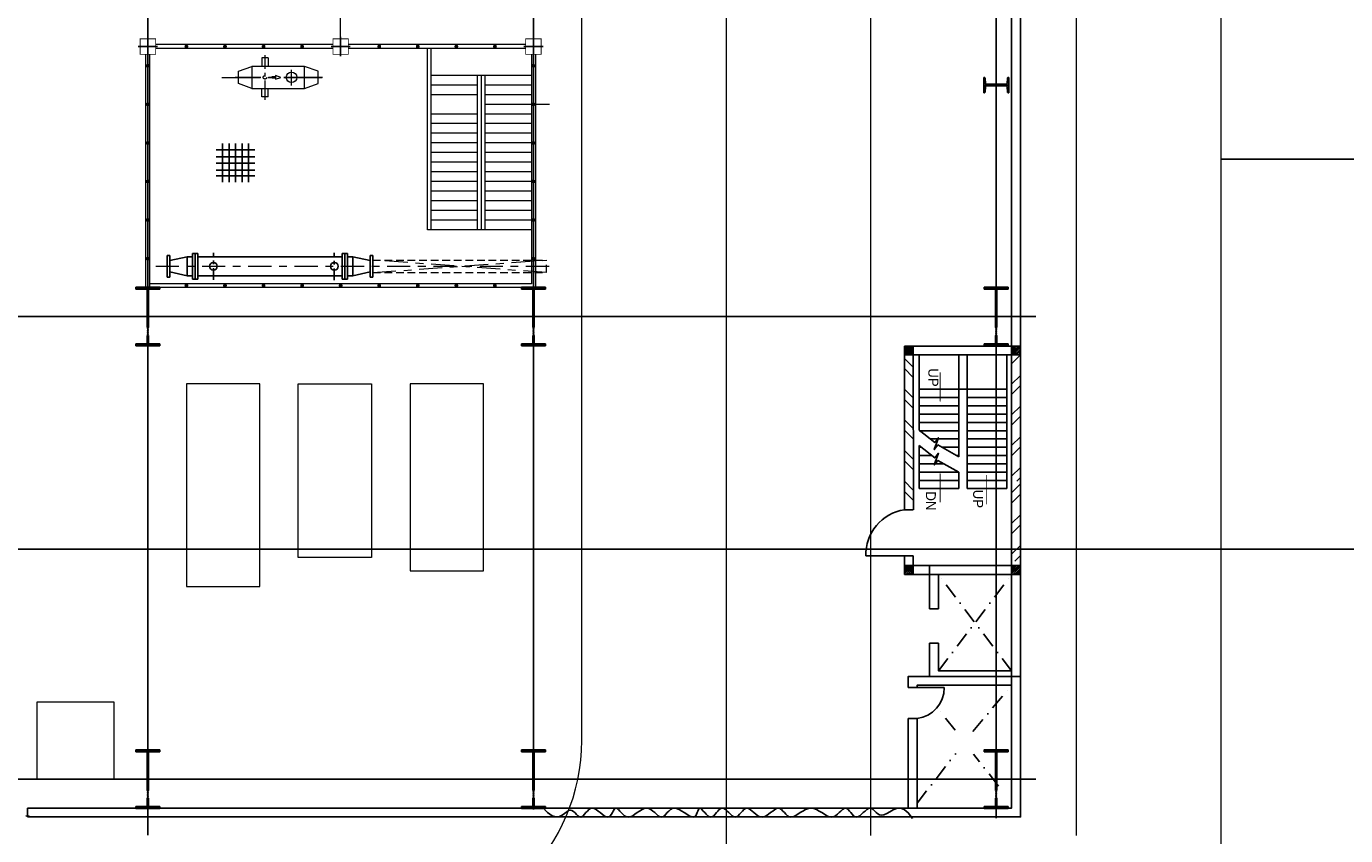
# Model space of a CAD drawing. Extents: x -11758 to 4934791, y -233543 to 1826789.
# Tile 128 of 256: x 2141935 to 2176146, y -14829 to 6158. Entities that reach past the tile are written whole.
import ezdxf

# ---------------------------------------------------------------- set-up
doc = ezdxf.new("R2010")
doc.units = 0
doc.header["$LTSCALE"] = 800
doc.header["$MEASUREMENT"] = 0
for name, pattern in [('CENTER', [2, 1.25, -0.25, 0.25, -0.25]), ('CENTER2', [1.125, 0.75, -0.125, 0.125, -0.125]), ('CENTRE', [1.5, 0.75, -0.25, 0.25, -0.25]), ('CONTINOUS', [0]), ('DASHDOT', [1, 0.5, -0.25, 0, -0.25]), ('HIDDEN', [0.375, 0.25, -0.125]), ('PHANTOM', [2.5, 1.25, -0.25, 0.25, -0.25, 0.25, -0.25])]:
    doc.linetypes.add(name, pattern=pattern)
doc.layers.get('0').update_dxf_attribs({"linetype": 'CONTINUOUS'})
for name, color, linetype in [('Aux_col', 7, 'CONTINUOUS'), ('CENTER', 2, 'CENTER'), ('CL', 2, 'CENTER2'), ('COL', 1, 'CENTER'), ('EQP', 1, 'CONTINUOUS'), ('EQP0', 1, 'CONTINUOUS'), ('GRID', 8, 'CENTER'), ('grid-20m', 53, 'CONTINUOUS'), ('HATCH', 9, 'CONTINUOUS'), ('KEY PLAN', 251, 'CONTINUOUS'), ('PIPE', 1, 'CONTINUOUS'), ('REV3', 2, 'CONTINUOUS'), ('WALL', 6, 'CONTINUOUS')]:
    doc.layers.add(name, color=color, linetype=linetype)
doc.layers.add('DIM', color=4, linetype='CONTINUOUS', lineweight=15)
doc.styles.add('HTX11', font='O8111901')
pattern_1 = [(45, (-124552.498, -214992.06), (22.097087, -22.097087), [])]
pattern_2 = [(45, (-121772.498, -214992.06), (22.097087, -22.097087), [])]
pattern_3 = [(45, (-121772.507, -220682.827), (22.097087, -22.097087), [])]
pattern_4 = [(45, (-124552.507, -220682.827), (22.097087, -22.097087), [])]

# ---------------------------------------------------------------- blocks, each defined once
blk = doc.blocks.new('A$C3C7577A7')
at = {"layer": 'Aux_col'}
for p, q in [((12000, 18250), (12000, 17750)), ((17000, 18250), (17000, 17750)), ((22000, 18250), (22000, 17750)), ((11750, 18000), (12250, 18000)), ((16750, 18000), (17250, 18000)), ((21750, 18000), (22250, 18000))]:
    blk.add_line(p, q, dxfattribs=at)
at = {"layer": 'Aux_col', "const_width": 20, "flags": 128}
for points in [[(11800, 17800), (12200, 17800), (12200, 18200), (11800, 18200)], [(16800, 17800), (17200, 17800), (17200, 18200), (16800, 18200)], [(21800, 17800), (22200, 17800), (22200, 18200), (21800, 18200)]]:
    blk.add_lwpolyline(points, close=True, dxfattribs=at)
blk = doc.blocks.new('A$C1C927E47')
at = {"layer": 'COL'}
h = blk.add_hatch(dxfattribs=at)
h.set_pattern_fill('ANSI31', color=256, scale=100, style=0)
h.paths.add_polyline_path([(16, 0), (0, 0), (0, -710), (16, -710)])
h.paths.add_polyline_path([(16, 710), (0, 710), (0, 0), (16, 0)])
h.paths.add_polyline_path([(0, 710), (-16, 710), (-16, 0), (0, 0)])
h.paths.add_polyline_path([(0, 0), (-16, 0), (-16, -710), (0, -710)])
h.paths.add_polyline_path([(-310, -710), (-310, -760), (0, -760), (0, -710)])
h.paths.add_polyline_path([(310, -760), (310, -710), (0, -710), (0, -760)])
h.paths.add_polyline_path([(310, 710), (310, 760), (0, 760), (0, 710)])
h.paths.add_polyline_path([(-310, 760), (-310, 710), (0, 710), (0, 760)])
for p, q in [((310, 760), (-310, 760)), ((-310, 760), (-310, 710)), ((310, 710), (-310, 710)), ((-16, -710), (-16, 710)), ((16, -710), (16, 710)), ((310, 760), (310, 710)), ((-310, -710), (310, -710)), ((-310, -760), (-310, -710)), ((-310, -760), (310, -760)), ((310, -760), (310, -710))]:
    blk.add_line(p, q, dxfattribs=at)
at = {"layer": 'COL', "color": 2}
for p, q in [((0, -792), (0, 792)), ((44, 0), (-44, 0)), ((44, 0), (-44, 0))]:
    blk.add_line(p, q, dxfattribs=at)
blk = doc.blocks.new('DC')
at = {"layer": 'CENTER', "linetype": 'CENTRE', "ltscale": 0.5}
for p, q in [((29544, 122577), (29544, 121868)), ((32680, 122570), (32680, 121874))]:
    blk.add_line(p, q, dxfattribs=at)
at = {"layer": 'EQP0'}
for p, q in [((28544, 122504), (28544, 121939)), ((28544, 122504), (28613, 122504)), ((28613, 121939), (28613, 122504)), ((29205, 122552), (29205, 121891)), ((29205, 122552), (29274, 122552)), ((29274, 122552), (29274, 121891)), ((29274, 122552), (29343, 122552)), ((29343, 121891), (29343, 122552)), ((33081, 121891), (33081, 122552)), ((33150, 122552), (33081, 122552)), ((33150, 122552), (33150, 121891)), ((33219, 122552), (33150, 122552)), ((33219, 122552), (33219, 121891)), ((33880, 122504), (33811, 122504)), ((33811, 121939), (33811, 122504)), ((33880, 122504), (33880, 121939)), ((29066, 122472), (28613, 122369)), ((29066, 122472), (29066, 121972)), ((29205, 122472), (29066, 122472)), ((33081, 122472), (29343, 122472)), ((33219, 122472), (33358, 122472)), ((33358, 122472), (33358, 121977)), ((33358, 122472), (33811, 122369)), ((28544, 121939), (28613, 121939)), ((29066, 121972), (28613, 122074)), ((29205, 121972), (29066, 121972)), ((29205, 121891), (29274, 121891)), ((29274, 121891), (29343, 121891)), ((29343, 121972), (33081, 121972)), ((33150, 121891), (33081, 121891)), ((33219, 121891), (33150, 121891)), ((33219, 121972), (33358, 121972)), ((33358, 121972), (33811, 122074)), ((33880, 121939), (33811, 121939))]:
    blk.add_line(p, q, dxfattribs=at)
for centre in [(29544, 122222), (32680, 122222)]:
    blk.add_circle(centre, 100, dxfattribs=at)
blk = doc.blocks.new('GR')
at = {"color": 2, "flags": 128}
for points in [[(281567, 119875), (282575, 119875)], [(281735, 120043), (281735, 119035)], [(281735, 120043), (281735, 119035)], [(281903, 120043), (281903, 119035)], [(282071, 120043), (282071, 119035)], [(282071, 120043), (282071, 119035)], [(282239, 120043), (282239, 119035)], [(282239, 120043), (282239, 119035)], [(282407, 120043), (282407, 119035)], [(281567, 119730), (282575, 119730)], [(281567, 119550), (282575, 119550)], [(281567, 119382), (282575, 119382)], [(281567, 119203), (282575, 119203)]]:
    blk.add_lwpolyline(points, dxfattribs=at)
blk = doc.blocks.new('A$C12696E3D')
at = {"layer": 'REV3', "linetype": 'Continuous'}
h = blk.add_hatch(dxfattribs=at)
h.set_pattern_fill('ANSI31', color=256, scale=250, angle=90, style=0)
h.set_pattern_definition(pattern_1)
h.paths.add_polyline_path([(230, 5963), (230, 5848), (0, 5848), (0, 5963)])
h = blk.add_hatch(dxfattribs=at)
h.set_pattern_fill('ANSI31', color=256, scale=250, angle=90, style=0)
h.set_pattern_definition(pattern_1)
h.paths.add_polyline_path([(230, 5848), (230, 5733), (0, 5733), (0, 5848)])
h = blk.add_hatch(dxfattribs=at)
h.set_pattern_fill('ANSI31', color=256, scale=250, angle=90, style=0)
h.set_pattern_definition(pattern_2)
h.paths.add_polyline_path([(3010, 5963), (3010, 5848), (2780, 5848), (2780, 5963)])
h = blk.add_hatch(dxfattribs=at)
h.set_pattern_fill('ANSI31', color=256, scale=250, angle=90, style=0)
h.set_pattern_definition(pattern_2)
h.paths.add_polyline_path([(3010, 5848), (3010, 5733), (2780, 5733), (2780, 5848)])
h = blk.add_hatch(dxfattribs=at)
h.set_pattern_fill('ANSI32', color=9, scale=1500, angle=90, style=0)
h.set_pattern_definition([(45, (-124552.5, -215107.06), (397.7476, -397.7476), []), (45, (-124552.5, -214841.9), (397.7476, -397.7476), [])])
h.paths.add_polyline_path([(230, 5618), (230, 3433), (0, 3433), (0, 5618)])
h = blk.add_hatch(dxfattribs=at)
h.set_pattern_fill('ANSI32', color=9, scale=1500, angle=90, style=0)
h.set_pattern_definition([(135, (23111.46, -91618.7), (-397.7476, -397.7476), []), (135, (23111.46, -91353.55), (-397.7476, -397.7476), [])])
h.paths.add_polyline_path([(3010, 4284), (3010, 213), (2780, 213), (2780, 4284)])
h = blk.add_hatch(dxfattribs=at)
h.set_pattern_fill('ANSI32', color=9, scale=1500, angle=90, style=0)
h.set_pattern_definition([(45, (-124552.5, -214742.06), (397.7476, -397.7476), []), (45, (-124552.5, -214476.9), (397.7476, -397.7476), [])])
h.paths.add_polyline_path([(230, 3548), (230, 213), (0, 213), (0, 3548)])
h = blk.add_hatch(dxfattribs=at)
h.set_pattern_fill('ANSI31', color=256, scale=250, angle=90, style=0)
h.set_pattern_definition(pattern_4)
h.paths.add_polyline_path([(230, 272), (230, 157), (0, 157), (0, 272)])
h = blk.add_hatch(dxfattribs=at)
h.set_pattern_fill('ANSI31', color=256, scale=250, angle=90, style=0)
h.set_pattern_definition(pattern_4)
h.paths.add_polyline_path([(230, 157), (230, 42), (0, 42), (0, 157)])
h = blk.add_hatch(dxfattribs=at)
h.set_pattern_fill('ANSI31', color=256, scale=250, angle=90, style=0)
h.set_pattern_definition(pattern_3)
h.paths.add_polyline_path([(3010, 272), (3010, 157), (2780, 157), (2780, 272)])
h = blk.add_hatch(dxfattribs=at)
h.set_pattern_fill('ANSI31', color=256, scale=250, angle=90, style=0)
h.set_pattern_definition(pattern_3)
h.paths.add_polyline_path([(3010, 157), (3010, 42), (2780, 42), (2780, 157)])
for p, q in [((230, 5963), (0, 5963)), ((3010, 5963), (2780, 5963)), ((230, 5733), (0, 5733)), ((3010, 5733), (2780, 5733)), ((230, 272), (0, 272)), ((230, 42), (0, 42)), ((3010, 272), (2780, 272)), ((3010, 42), (2780, 42))]:
    blk.add_line(p, q, dxfattribs=at)
at = {"layer": 'REV3', "linetype": 'Continuous', "flags": 128}
for points in [[(877, 3364, 0, 129, 0), (877, 3668, 21.5, 21.5, 0), (877, 4148, 21.5, 21.5, 0)], [(2085, 3308, 0, 129, 0), (2085, 3613, 21.5, 21.5, 0), (2085, 4092, 21.5, 21.5, 0)], [(2085, 1503, 0, 129, 0), (2085, 1199, 21.5, 21.5, 0), (2085, 719, 21.5, 21.5, 0)]]:
    blk.add_lwpolyline(points, format="xyseb", dxfattribs=at)
at = {"layer": 'WALL'}
for p, q in [((2780, 5484), (4013, 5484)), ((2780, 4284), (3010, 4284)), ((352, 272), (352, 3737)), ((352, 3737), (1382, 3737)), ((352, 3523), (1382, 3523)), ((1597, 3308), (1597, 3737)), ((2627, 3737), (1597, 3737)), ((2627, 3523), (1597, 3523)), ((2627, 2623), (2627, 3737)), ((352, 3308), (1382, 3308)), ((352, 3093), (1382, 3093)), ((1382, 272), (1382, 3308)), ((2627, 3308), (1597, 3308)), ((2627, 3093), (1983, 3093)), ((352, 2879), (1382, 2879)), ((1597, 272), (1597, 2909)), ((1651, 2879), (1597, 2879)), ((2627, 2879), (2303, 2879)), ((352, 2664), (1382, 2664)), ((352, 2449), (1382, 2449)), ((2038, 2664), (1597, 2664)), ((2341, 2449), (1597, 2449)), ((2627, 2664), (2575, 2664)), ((352, 2235), (1382, 2235)), ((1597, 2235), (2627, 2235)), ((2627, 272), (2627, 2224)), ((352, 2020), (1382, 2020)), ((352, 1805), (1382, 1805)), ((1597, 2020), (2627, 2020)), ((1597, 1805), (2627, 1805)), ((352, 1591), (1382, 1591)), ((352, 1376), (1382, 1376)), ((1597, 1591), (2627, 1591)), ((1597, 1376), (2627, 1376)), ((352, 1162), (1382, 1162)), ((1382, 1162), (1597, 1162)), ((1597, 1162), (2627, 1162))]:
    blk.add_line(p, q, dxfattribs=at)
for points in [[(0, 5963), (0, 42)], [(230, 5963), (230, 42)], [(2780, 5963), (2780, 5484)], [(3010, 5963), (3010, 5484)], [(2779, 4284), (2780, 152)], [(3010, 4284), (3010, 152)], [(1382, 3737), (1382, 1162)], [(2630, 2620), (2225, 2940), (2130, 2819), (2238, 3125), (2143, 3005), (1597, 3308)], [(2630, 2221), (2225, 2541), (2130, 2420), (2238, 2726), (2143, 2606), (1597, 2909)], [(2780, 513), (2780, 42)], [(3010, 513), (3010, 152)]]:
    blk.add_lwpolyline(points, dxfattribs=at)
for points in [[(0, 5963), (0, 5733), (2780, 5733), (2780, 5963)], [(3010, 42), (3010, 272), (0, 272), (0, 42)]]:
    blk.add_lwpolyline(points, close=True, dxfattribs=at)
blk.add_arc((2827, 5456), 1186, 278.8623, 1.3701, dxfattribs=at)
at = {"layer": 'WALL', "style": 'HTX11'}
for s, p in [('UP', (1228, 3764)), ('DN', (2453, 3809)), ('UP', (2390, 616))]:
    blk.add_text(s, height=257.6, rotation=90, dxfattribs=at).set_placement(p)
blk = doc.blocks.new('I4')
blk.add_lwpolyline([(250, 200), (248, 200, 0.388879), (223, 177), (216, 43, -0.388879), (191, 20), (-191, 20, -0.388879), (-216, 43), (-223, 177, 0.388879), (-248, 200), (-250, 200), (-250, -200), (-248, -200, 0.388879), (-223, -177), (-216, -43, -0.388879), (-191, -20), (191, -20, -0.388879), (216, -43), (223, -177, 0.388879), (248, -200), (250, -200), (250, 200), (250, -200)], format="xyb")

msp = doc.modelspace()

# ---------------------------------------------------------------- linework, layer by layer
at = {"color": 2, "lineweight": 5}
for p, q in [((2152335, 885.2), (2152335, 5585.3)), ((2152435, 885.2), (2152435, 5585.3)), ((2155035, 4885.2), (2152435, 4885.2)), ((2153635, 885.2), (2153635, 4885.2)), ((2153735, 885.2), (2153735, 4885.2)), ((2153835, 885.2), (2153835, 4885.2)), ((2153635, 4635.2), (2152435, 4635.2)), ((2155035, 4635.2), (2153835, 4635.2)), ((2153635, 4385.2), (2152435, 4385.2)), ((2155035, 4385.2), (2153835, 4385.2)), ((2155035, 4135.2), (2153835, 4135.2)), ((2153635, 3885.2), (2152435, 3885.2)), ((2155035, 3885.2), (2153835, 3885.2)), ((2153635, 3635.2), (2152435, 3635.2)), ((2155035, 3635.2), (2153835, 3635.2)), ((2153635, 3385.2), (2152435, 3385.2)), ((2153635, 3135.2), (2152435, 3135.2)), ((2155035, 3385.2), (2153835, 3385.2)), ((2155035, 3135.2), (2153835, 3135.2)), ((2153635, 2885.2), (2152435, 2885.2)), ((2155035, 2885.2), (2153835, 2885.2)), ((2153635, 2635.2), (2152435, 2635.2)), ((2155035, 2635.2), (2153835, 2635.2)), ((2153635, 2385.2), (2152435, 2385.2)), ((2153635, 2135.2), (2152435, 2135.2)), ((2155035, 2385.2), (2153835, 2385.2)), ((2155035, 2135.2), (2153835, 2135.2)), ((2153635, 1885.2), (2152435, 1885.2)), ((2155035, 1885.2), (2153835, 1885.2)), ((2153635, 1635.2), (2152435, 1635.2)), ((2153635, 1385.2), (2152435, 1385.2)), ((2155035, 1635.2), (2153835, 1635.2)), ((2155035, 1385.2), (2153835, 1385.2)), ((2153635, 1135.2), (2152435, 1135.2)), ((2155035, 1135.2), (2153835, 1135.2)), ((2155035, 885.2), (2152335, 885.2))]:
    msp.add_line(p, q, dxfattribs=at)
at = {"color": 2, "linetype": 'CENTER', "lineweight": 5, "ltscale": 0.5}
msp.add_line((2148123, 4256.6), (2148123, 5411.9), dxfattribs=at)
at = {"color": 2, "linetype": 'CENTER', "lineweight": 5}
for p, q in [((2147007.7, 4835.3), (2149613.9, 4835.3)), ((2149613.9, 4835.3), (2147349.5, 4835.3)), ((2148811.9, 4621.4), (2148811.9, 5029.1))]:
    msp.add_line(p, q, dxfattribs=at)
msp.add_line((2167410, 4635.3), (2166760, 4635.3))
at = {"layer": 'CENTER', "linetype": 'CENTRE', "lineweight": 5}
for p, q in [((2155421, -227.1), (2150921, 96.9)), ((2150921, -227.1), (2155421, 96.9))]:
    msp.add_line(p, q, dxfattribs=at)
at = {"layer": 'CENTER', "linetype": 'DASHDOT'}
for p, q in [((2167485, -10555.1), (2165585, -8055.1)), ((2165585, -10555.1), (2167485, -8055.1)), ((2166477.4, -12127.1), (2167485, -10930.1)), ((2166017.7, -12095.2), (2165557.7, -11502.8)), ((2165035, -13984.7), (2166034.6, -12697.4)), ((2167144, -13545.5), (2166499.7, -12715.9))]:
    msp.add_line(p, q, dxfattribs=at)
at = {"layer": 'CL', "linetype": 'CENTRE', "lineweight": 5}
msp.add_line((2145290.2, -64.7), (2155508.3, -64.7), dxfattribs=at)
at = {"layer": 'DIM', "color": 1, "lineweight": 5}
for points in [[(2147985, -3114.7), (2146085, -3114.7), (2146085, -8364.7), (2147985, -8364.7)], [(2148985, -3114.7), (2150885, -3114.7), (2150885, -7614.7), (2148985, -7614.7)], [(2153785, -3114.7), (2151885, -3114.7), (2151885, -7964.7), (2153785, -7964.7)]]:
    msp.add_lwpolyline(points, close=True, dxfattribs=at)
at = {"layer": 'EQP', "lineweight": 5}
for points in [[(2148392.2, 4855.4), (2148392.2, 4815.2), (2148305, 4815.2), (2148304.7, 4855.4)], [(2148530.5, 4835.3), (2148392.2, 4882.5), (2148392.2, 4788.2)]]:
    msp.add_lwpolyline(points, close=True, dxfattribs=at)
at = {"layer": 'EQP0', "lineweight": 5}
for p, q in [((2148039, 5340.3), (2148039, 5120.3)), ((2148207, 5340.3), (2148039, 5340.3)), ((2148207, 5340.3), (2148207, 5120.3)), ((2147435, 4673.1), (2147435, 4997.1)), ((2148039, 4330.3), (2148039, 4550.3)), ((2148207, 4330.3), (2148207, 4550.3)), ((2148207, 4330.3), (2148039, 4330.3))]:
    msp.add_line(p, q, dxfattribs=at)
at = {"layer": 'EQP0', "linetype": 'Continuous', "lineweight": 5}
for p, q in [((2147435, 4996.8), (2147784, 5120.3)), ((2149500, 4996.8), (2149151, 5120.3)), ((2149500, 4673.8), (2149500, 4996.8)), ((2147784, 4550.3), (2147435, 4673.8)), ((2149151, 4550.3), (2149500, 4673.8))]:
    msp.add_line(p, q, dxfattribs=at)
at = {"layer": 'EQP0', "lineweight": 5}
for points in [[(2149151, 4550.3), (2149151, 5120.3), (2147784, 5120.3), (2147784, 4550.3)], [(2144210, -11364.7), (2142210, -11364.7), (2142210, -13364.7), (2144210, -13364.7)]]:
    msp.add_lwpolyline(points, close=True, dxfattribs=at)
msp.add_circle((2148811.9, 4835.1), 136.5, dxfattribs=at)
at = {"layer": 'GRID', "linetype": 'CENTER', "ltscale": 5000}
for p, q in [((2145085, 27151.1), (2145085, -14821)), ((2155085, -14147.1), (2155085, 27151.1)), ((2167085, 25178.7), (2167085, -14374.9)), ((2168111.3, -1364.7), (2072684.5, -1364.7)), ((2168111.3, -13364.7), (2072585, -13364.7))]:
    msp.add_line(p, q, dxfattribs=at)
at = {"layer": 'GRID', "linetype": 'CENTER', "lineweight": 5}
msp.add_line((2150085, 5744.3), (2150085, 15838), dxfattribs=at)
at = {"layer": 'GRID', "linetype": 'CENTER2', "lineweight": 5, "ltscale": 4}
msp.add_line((2155503.2, 4135.3), (2154678.2, 4135.3), dxfattribs=at)
at = {"layer": 'grid-20m', "linetype": 'PHANTOM', "ltscale": 12000}
msp.add_line((2246697.9, -7402.7), (1958909.8, -7402.7), dxfattribs=at)
at = {"layer": 'HATCH', "linetype": 'HIDDEN', "lineweight": 5}
for p, q in [((2150921, 96.9), (2155421, 96.9)), ((2155421, -226.7), (2155421, 97.3)), ((2150921, -227.1), (2155421, -227.1))]:
    msp.add_line(p, q, dxfattribs=at)
at = {"layer": 'HATCH'}
msp.add_line((2165035, -10983.2), (2165028.1, -10990.1), dxfattribs=at)
at = {"layer": 'HATCH', "lineweight": 5, "const_width": 50, "flags": 128}
for points in [[(2146110, 5635.4, 1), (2146060, 5635.4, 1)], [(2147110, 5635.4, 1), (2147060, 5635.4, 1)], [(2148110, 5635.4, 1), (2148060, 5635.4, 1)], [(2149110, 5635.4, 1), (2149060, 5635.4, 1)], [(2151110, 5635.4, 1), (2151060, 5635.4, 1)], [(2152110, 5635.4, 1), (2152060, 5635.4, 1)], [(2153110, 5635.4, 1), (2153060, 5635.4, 1)], [(2154110, 5635.4, 1), (2154060, 5635.4, 1)], [(2145110, 5135.3, 1), (2145060, 5135.3, 1)], [(2155110, 5135.3, 1), (2155060, 5135.3, 1)], [(2145110, 4135.3, 1), (2145060, 4135.3, 1)], [(2155110, 4135.3, 1), (2155060, 4135.3, 1)], [(2145110, 3135.3, 1), (2145060, 3135.3, 1)], [(2155110, 3135.3, 1), (2155060, 3135.3, 1)], [(2145110, 2135.3, 1), (2145060, 2135.3, 1)], [(2155110, 2135.3, 1), (2155060, 2135.3, 1)], [(2145110, 1135.3, 1), (2145060, 1135.3, 1)], [(2155110, 1135.3, 1), (2155060, 1135.3, 1)], [(2145110, 135.3, 1), (2145060, 135.3, 1)], [(2155110, 135.3, 1), (2155060, 135.3, 1)], [(2146110, -564.6, 1), (2146060, -564.6, 1)], [(2147110, -564.6, 1), (2147060, -564.6, 1)], [(2148110, -564.6, 1), (2148060, -564.6, 1)], [(2149110, -564.6, 1), (2149060, -564.6, 1)], [(2150110, -564.6, 1), (2150060, -564.6, 1)], [(2151110, -564.6, 1), (2151060, -564.6, 1)], [(2152110, -564.6, 1), (2152060, -564.6, 1)], [(2153110, -564.6, 1), (2153060, -564.6, 1)], [(2154110, -564.6, 1), (2154060, -564.6, 1)]]:
    msp.add_lwpolyline(points, format="xyb", close=True, dxfattribs=at)
at = {"layer": 'KEY PLAN', "linetype": 'CONTINOUS', "lineweight": 15}
for p, q in [((2172908, 80115.9), (2172908, -39752.7)), ((2169158, 33751.9), (2169158, -14828.6)), ((2156335, -12364.2), (2156335, 26915.1)), ((2160085, 26915.1), (2160085, -21114.7)), ((2163835, -14828.1), (2163835, 26915.1))]:
    msp.add_line(p, q, dxfattribs=at)
at = {"layer": 'KEY PLAN', "linetype": 'CENTER', "ltscale": 5000}
msp.add_line((2183408, 2709.9), (2172908, 2709.9), dxfattribs=at)
at = {"layer": 'KEY PLAN', "linetype": 'CONTINOUS', "lineweight": 15}
msp.add_arc((2151335, -12364.2), 5000, 270, 0, dxfattribs=at)
at = {"layer": 'PIPE'}
for points in [[(2142007.4, -14314.6), (2141964.8, -14322.2), (2141920.1, -14314.6)], [(2164911.5, -14382.3), (2164805.7, -14234.2), (2164701.5, -14151.4), (2164600.1, -14120.9), (2164502.6, -14129.5), (2164410.2, -14163.9), (2164323.9, -14210.9), (2164244.9, -14257.4), (2164174.4, -14290.2), (2164113, -14299.3), (2164059.6, -14287.5), (2164012.6, -14261), (2163970.3, -14225.6), (2163931.3, -14187.6), (2163893.8, -14153), (2163856.2, -14127.7), (2163817.1, -14118), (2163775.1, -14127.8), (2163730.6, -14153.9), (2163684.6, -14190.6), (2163637.7, -14232.8), (2163590.8, -14275), (2163544.8, -14311.8), (2163500.3, -14337.8), (2163458.3, -14347.6), (2163419.3, -14337.8), (2163382.8, -14311.8), (2163348.2, -14275), (2163314.8, -14232.8), (2163282, -14190.6), (2163248.9, -14153.9), (2163215, -14127.8), (2163179.5, -14118), (2163141.9, -14127.8), (2163102, -14153.9), (2163059.7, -14190.6), (2163015, -14232.8), (2162967.7, -14275), (2162917.8, -14311.8), (2162865.2, -14337.8), (2162809.9, -14347.6), (2162751.8, -14337.8), (2162691.1, -14311.8), (2162628.1, -14275), (2162563, -14232.8), (2162496.1, -14190.6), (2162427.6, -14153.9), (2162357.8, -14127.8), (2162286.9, -14118), (2162215.3, -14127.8), (2162143.7, -14153.9), (2162073, -14190.6), (2162004, -14232.8), (2161937.6, -14275), (2161874.5, -14311.8), (2161815.6, -14337.8), (2161761.7, -14347.6), (2161713.4, -14337.8), (2161669.7, -14311.8), (2161629.4, -14275), (2161591.2, -14232.8), (2161554, -14190.6), (2161516.4, -14153.9), (2161477.3, -14127.8), (2161435.4, -14118), (2161389.7, -14127.8), (2161340.6, -14153.9), (2161288.8, -14190.6), (2161234.9, -14232.8), (2161179.6, -14275), (2161123.5, -14311.8), (2161067.4, -14337.8), (2161011.7, -14347.6), (2160957.3, -14337.8), (2160904.1, -14311.8), (2160852.4, -14275), (2160802.4, -14232.8), (2160754, -14190.6), (2160707.5, -14153.9), (2160663, -14127.8), (2160620.6, -14118), (2160580.2, -14127.8), (2160541.7, -14153.9), (2160504.3, -14190.6), (2160467.6, -14232.8), (2160431.2, -14275), (2160394.4, -14311.8), (2160356.9, -14337.8), (2160318, -14347.6), (2160277.4, -14337.8), (2160235.5, -14311.8), (2160192.7, -14275), (2160149.4, -14232.8), (2160106.1, -14190.6), (2160063.3, -14153.9), (2160021.4, -14127.8), (2159980.8, -14118), (2159941.9, -14127.8), (2159904.5, -14153.9), (2159867.9, -14190.6), (2159832, -14232.8), (2159796.1, -14275), (2159759.9, -14311.8), (2159722.9, -14337.8), (2159684.7, -14347.6), (2159645.2, -14337.8), (2159604.9, -14311.8), (2159564.8, -14275), (2159525.9, -14232.8), (2159488.9, -14190.6), (2159455, -14153.9), (2159424.8, -14127.8), (2159399.4, -14118), (2159379.2, -14127.8), (2159362.7, -14153.9), (2159347.8, -14190.6), (2159332.4, -14232.8), (2159314.7, -14275), (2159292.4, -14311.8), (2159263.7, -14337.8), (2159226.5, -14347.6), (2159179.5, -14337.8), (2159124.1, -14311.8), (2159062.5, -14275), (2158996.9, -14232.8), (2158929.5, -14190.6), (2158862.4, -14153.9), (2158797.9, -14127.8), (2158738.1, -14118), (2158684.6, -14127.8), (2158636.8, -14153.9), (2158593.6, -14190.6), (2158553.8, -14232.8), (2158516.3, -14275), (2158479.7, -14311.8), (2158443.1, -14337.8), (2158405.2, -14347.6), (2158365.1, -14337.8), (2158322.6, -14311.8), (2158277.7, -14275), (2158230.5, -14232.8), (2158180.9, -14190.6), (2158129, -14153.9), (2158074.8, -14127.8), (2158018.4, -14118), (2157959.8, -14127.8), (2157899.8, -14153.9), (2157838.9, -14190.6), (2157777.9, -14232.8), (2157717.6, -14275), (2157658.5, -14311.8), (2157601.5, -14337.8), (2157547.2, -14347.6), (2157496.3, -14337.8), (2157448.6, -14311.8), (2157404.3, -14275), (2157363.2, -14232.8), (2157325.3, -14190.6), (2157290.4, -14153.9), (2157258.5, -14127.8), (2157229.5, -14118), (2157203.2, -14127.8), (2157178.6, -14153.9), (2157154.7, -14190.6), (2157130.4, -14232.8), (2157104.6, -14275), (2157076.2, -14311.8), (2157044.2, -14337.8), (2157007.4, -14347.6), (2156965.1, -14337.8), (2156918.3, -14311.8), (2156868, -14275), (2156815.6, -14232.8), (2156762.3, -14190.6), (2156709.2, -14153.9), (2156657.7, -14127.8), (2156608.9, -14118), (2156563.8, -14127.8), (2156522, -14153.9), (2156483.1, -14190.6), (2156446.3, -14232.8), (2156411.1, -14275), (2156377, -14311.8), (2156343.2, -14337.8), (2156309.3, -14347.6), (2156274.6, -14337.9), (2156239.1, -14312.6), (2156202.3, -14278), (2156164.2, -14240), (2156124.6, -14204.7), (2156083.2, -14178.1), (2156039.8, -14166.3), (2155994.3, -14175.4), (2155946.1, -14208.2), (2155892.8, -14254.7), (2155831.5, -14301.7), (2155759.6, -14336.1), (2155674.3, -14344.7), (2155572.7, -14314.2), (2155452.1, -14231.4), (2155309.7, -14083.3)]]:
    msp.add_lwpolyline(points, dxfattribs=at)
at = {"layer": 'PIPE', "linetype": 'HIDDEN', "lineweight": 5}
msp.add_circle((2148123, 4835.3), 44.5, dxfattribs=at)
at = {"layer": 'WALL'}
for p, q in [((2167715, 24805.3), (2167715, -14193.5)), ((2167485, 24575.3), (2167485, -13963.5)), ((2165585, -8951.6), (2165355, -8951.6)), ((2165585, -9835.1), (2165355, -9835.1)), ((2165035, -10990.1), (2165035, -10930.1)), ((2165735, -10990.1), (2164805, -10990.1)), ((2165035, -11789.7), (2164805, -11789.7)), ((2141960, -14344.7), (2141960, -14114.7))]:
    msp.add_line(p, q, dxfattribs=at)
at = {"layer": 'WALL', "lineweight": 5}
for p, q in [((2149885, 5685.3), (2145285.2, 5685.3)), ((2149885, 5585.3), (2145285.2, 5585.3)), ((2154885, 5685.3), (2150285, 5685.3)), ((2154885, 5585.3), (2150285, 5585.3)), ((2145035, -614.7), (2145035, 5435.3)), ((2145135, -614.7), (2145135, 5435.3)), ((2155035, 5435.3), (2155035, -514.7)), ((2155135, 5435.3), (2155135, -614.7)), ((2155035, -514.7), (2145135, -514.7)), ((2155035, -614.7), (2145135, -614.7))]:
    msp.add_line(p, q, dxfattribs=at)
at = {"layer": 'WALL'}
for points in [[(2165355, -8951.6), (2165354.6, -7825.1), (2167716.3, -7825.1), (2167716.3, -10700.1), (2165356.3, -10700.1), (2165356.3, -9835.1)], [(2165585, -8951.6), (2165585, -8055.1), (2167485, -8055.1), (2167485, -10555.1), (2165585, -10555.1), (2165585, -9835.1)], [(2164805, -10990.1), (2164805, -10700.1), (2167715, -10700.1), (2167715, -14344.7), (2141960, -14344.7)], [(2165035, -10990.1), (2165035, -10930.1), (2167485, -10930.1), (2167485, -14114.7), (2141960, -14114.7)], [(2164805, -14114.7), (2164805, -11789.7)], [(2165035, -14114.7), (2165035, -11789.7)]]:
    msp.add_lwpolyline(points, dxfattribs=at)
msp.add_arc((2164942.6, -11002.6), 792.5, 276.69256, 0.90498, dxfattribs=at)

# ---------------------------------------------------------------- block references
at = {"rotation": 180}
for name, p in [('A$C3C7577A7', (2167085, 23635.3)), ('A$C12696E3D', (2167715, -2092.1))]:
    msp.add_blockref(name, p, dxfattribs=at)
at = {"layer": 'COL', "xscale": 1.299999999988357, "rotation": 180}
msp.add_blockref('I4', (2167085, 4635.3), dxfattribs=at)
at = {"layer": 'DIM', "lineweight": 5, "rotation": 180}
msp.add_blockref('DC', (2179464.8, 122157.1), dxfattribs=at)
at = {"layer": 'HATCH', "lineweight": 5, "rotation": 180}
for p in [(2145085, -1364.7), (2145085, -1364.7), (2145085, -1364.7), (2155085, -1364.7)]:
    msp.add_blockref('A$C1C927E47', p, dxfattribs=at)
at = {"layer": 'HATCH', "rotation": 180}
for p in [(2167085, -1364.7), (2145085, -13364.7), (2155085, -13364.7), (2167085, -13364.7)]:
    msp.add_blockref('A$C1C927E47', p, dxfattribs=at)
at = {"layer": 'PIPE', "lineweight": 5, "rotation": 180}
msp.add_blockref('GR', (2429430.2, 122157.1), dxfattribs=at)

doc.saveas('drawing.dxf')
